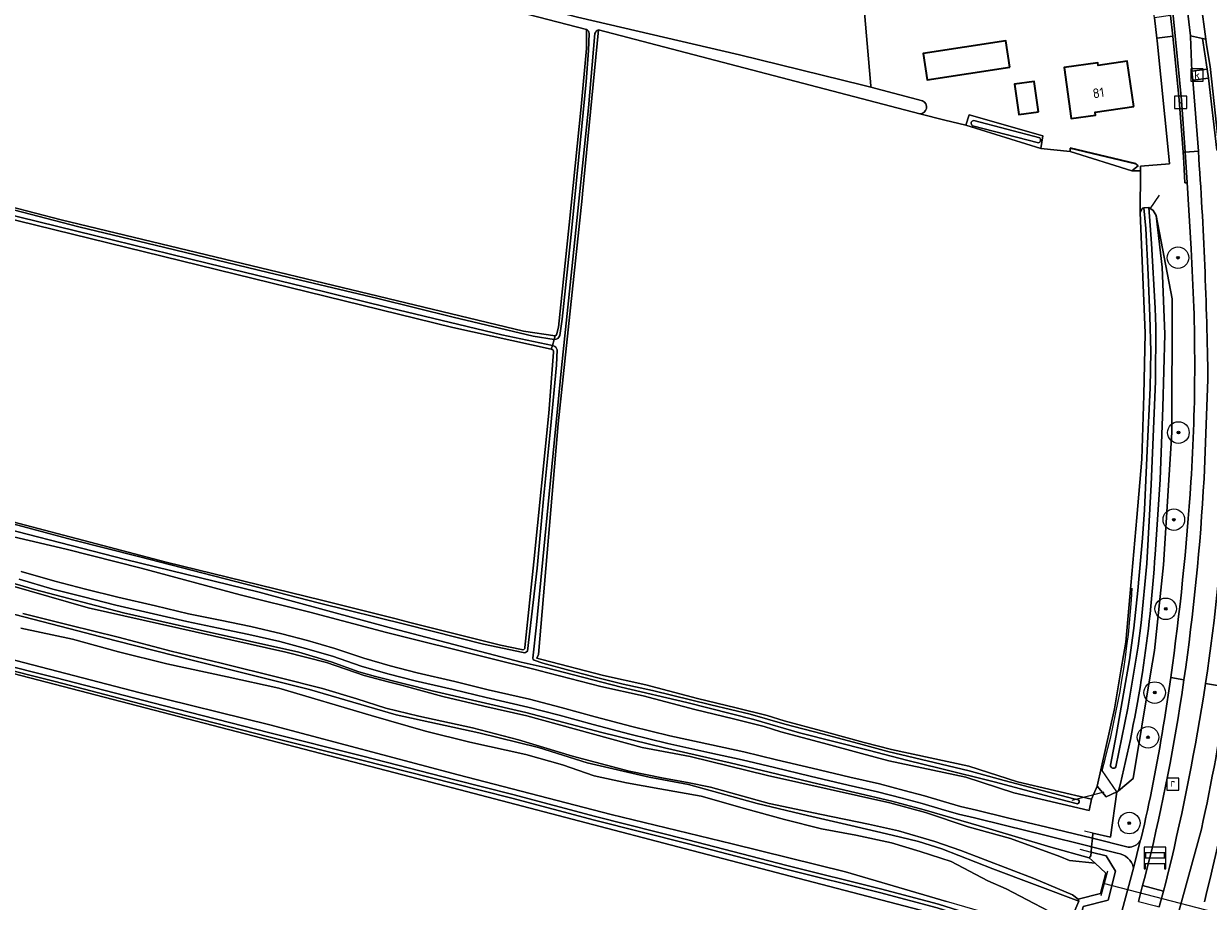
# Model space of a CAD drawing. Extents: x 199200 to 204075, y 460125 to 464703.
# Tile 65 of 174: x 200536 to 200755, y 463869 to 464032. Entities that reach past the tile are written whole.
import ezdxf
from ezdxf.enums import TextEntityAlignment as Align

# ---------------------------------------------------------------- set-up
doc = ezdxf.new("R2010")
doc.units = 0
doc.layers.get('0').update_dxf_attribs({"lineweight": 25})
for name, color, linetype, lineweight in [('B-WE-FV-GELEIDING_WILDRASTER-G', 80, 'Continuous', 18), ('B-WE-GK-BESCHOEIING-G', 130, 'GK-BESCHOEIING', 35), ('B-WE-GR-BOOM-S', 90, 'Continuous', 25), ('B-WE-GR-BOS_LOOF-GV', 40, 'Continuous', 13), ('B-WE-GR-GRAS-GV', 60, 'Continuous', 13), ('B-WE-IE-MEUBILAIR_WEGMEUBILAIR-G', 7, 'Continuous', 18), ('B-WE-IE-MEUBILAIR_WEGMEUBILAIR-S', 7, 'Continuous', 25), ('B-WE-KW-KUNSTWERK_DUIKER-G', 170, 'Continuous', 18), ('B-WE-OG-BEBOUWING-GV', 7, 'Continuous', 35), ('B-WE-OG-BEBOUWING-T18', 10, 'Continuous', 18), ('B-WE-OG-TERREIN_CULTUURSCHEIDING-GV', 7, 'Continuous', 18), ('B-WE-OG-TERREIN_ERF-GV', 7, 'Continuous', 18), ('B-WE-OG-WATER_GREPPEL-GV', 160, 'Continuous', 18), ('B-WE-OG-WATER_SLOOT-GV', 120, 'Continuous', 18), ('B-WE-OG-WEG-GV', 7, 'Continuous', 18), ('B-WE-RI-GWA_KOLK-S', 30, 'Continuous', 25), ('B-WE-RI-GWA_RIOOLPUT-S', 30, 'Continuous', 25), ('B-WE-VH-VERHARDING_ASFALT-GV', 252, 'Continuous', 18), ('B-WE-VH-VERHARDING_BETON-GV', 252, 'Continuous', 18), ('B-WE-VH-VERHARDING_BETONSTRAATSTEEN-GV', 252, 'Continuous', 18)]:
    doc.layers.add(name, color=color, linetype=linetype, lineweight=lineweight)
doc.styles.add('NLCS-ISO', font='NLCS-ISO.ttf')
doc.styles.add('NLCS-ISO-M1000-T18', font='NLCS-ISO.ttf', dxfattribs={"height": 1.8})
doc.linetypes.add('GK-BESCHOEIING', pattern='A,30,-5,[1,NLCS.SHX,S=1,R=0,X=0,Y=0],-5', length=40)

# ---------------------------------------------------------------- blocks, each defined once
blk = doc.blocks.new('SIE-WEG_SCHRIKHEK-SO')
at = {"color": 0, "linetype": 'ByBlock', "lineweight": 18}
for points in [[(1.75, -1), (1.75, -2), (2, -2), (2, 2), (-2, 2), (-2, -2), (-1.75, -2), (-1.75, -1)], [(-2, 1), (2, 1)], [(-2, 0), (2, 0)], [(-1.75, 1), (-1.75, 0)], [(1.75, 0), (1.75, 1)], [(-2, -1), (2, -1)]]:
    blk.add_lwpolyline(points, dxfattribs=at)
blk = doc.blocks.new('SRI-PUT_INSPECTIEPUT_RIOOLPUT-SO')
at = {"color": 0, "linetype": 'ByBlock', "lineweight": 18}
blk.add_lwpolyline([(-1.12, -1.12), (1.12, -1.12), (1.12, 1.12), (-1.12, 1.12)], close=True, dxfattribs=at)
at = {"color": 0, "linetype": 'ByBlock', "lineweight": 18, "style": 'NLCS-ISO'}
blk.add_text('r', height=1.5, dxfattribs=at).set_placement((0, 0.28), align=Align.MIDDLE_CENTER)
blk = doc.blocks.new('SRI-KOLK-SO')
at = {"color": 0, "linetype": 'ByBlock', "lineweight": 18}
blk.add_lwpolyline([(-1.125, -1.125), (1.125, -1.125), (1.125, 1.125), (-1.125, 1.125)], close=True, dxfattribs=at)
at = {"color": 0, "linetype": 'ByBlock', "lineweight": 18, "style": 'NLCS-ISO'}
blk.add_text('k', height=1.5, dxfattribs=at).set_placement((0, 0), align=Align.MIDDLE_CENTER)
blk = doc.blocks.new('SGR-BOOM_01-SO')
at = {"linetype": 'ByBlock', "lineweight": 18}
h = blk.add_hatch(color=0, dxfattribs=at)
h.dxf.hatch_style = 1
edge = h.paths.add_edge_path()
edge.add_arc((0, 0), 0.25, 0, 360)
at = {"color": 0, "linetype": 'ByBlock', "lineweight": 18}
for radius in [2, 0.25]:
    blk.add_circle((0, 0), radius, dxfattribs=at)

msp = doc.modelspace()

# ---------------------------------------------------------------- linework, layer by layer
at = {"layer": 'B-WE-FV-GELEIDING_WILDRASTER-G'}
msp.add_lwpolyline([(200735.765, 463893.137, 0.0521839), (200741.363, 463926.895)], format="xyb", dxfattribs=at)
at = {"layer": 'B-WE-FV-GELEIDING_WILDRASTER-G', "flags": 128}
for points in [[(200738.47, 463889.163), (200735.765, 463893.137)], [(200734.044, 463881.537), (200737.315, 463880.746), (200738.47, 463889.163)], [(200734.044, 463881.537), (200732.517, 463881.906)], [(200731.651, 463878.542), (200733.725, 463878.007)], [(200733.725, 463878.007), (200736.517, 463877.287), (200738.268, 463874.462), (200736.858, 463869.098), (200732.252, 463867.907)]]:
    msp.add_lwpolyline(points, dxfattribs=at)
at = {"layer": 'B-WE-GK-BESCHOEIING-G', "flags": 128}
msp.add_lwpolyline([(200742.038, 464005.573), (200729.867, 464008.476)], dxfattribs=at)
at = {"layer": 'B-WE-GR-BOS_LOOF-GV', "flags": 128}
msp.add_lwpolyline([(200535.344, 463930.013), (200541.562, 463928.202), (200547.274, 463926.74), (200553.244, 463925.24), (200560.221, 463923.614), (200566.357, 463922.184), (200572.214, 463920.985), (200577.882, 463919.786), (200583.65, 463918.48), (200588.435, 463917.189), (200593.476, 463915.744), (200598.847, 463913.924), (200603.729, 463912.505), (200608.755, 463911.233), (200615.759, 463909.616), (200621.888, 463908.091), (200629.611, 463906.334), (200635.485, 463904.833), (200641.763, 463903.075), (200648.529, 463901.291), (200655.593, 463899.568), (200663.33, 463897.872), (200669.353, 463896.599), (200675.388, 463895.131), (200681.971, 463893.566), (200688.996, 463891.88), (200694.461, 463890.63), (200699.039, 463889.439), (200702.821, 463888.445), (200706.345, 463887.404), (200709.529, 463886.484), (200712.463, 463885.789), (200718.207, 463884.377), (200725.518, 463882.599), (200733.958, 463880.588), (200734.044, 463881.537), (200737.315, 463880.746), (200738.47, 463889.163), (200736.526, 463888.268), (200734.83, 463890.24), (200733.808, 463887.792), (200733.33, 463885.741), (200719.402, 463888.99), (200710.479, 463891.898), (200696.205, 463894.943), (200691.119, 463896.27), (200684.118, 463898.207), (200676.217, 463900.277), (200673.068, 463901.275), (200667.381, 463902.7), (200660.234, 463904.452), (200650.674, 463906.947), (200642.798, 463908.666), (200631.343, 463911.675), (200630.872, 463911.8), (200622.18, 463913.962), (200603.095, 463918.702), (200588.822, 463922.485), (200575.946, 463925.677), (200557.574, 463930.643), (200543.699, 463934.126), (200521.199, 463939.406)], dxfattribs=at)
at = {"layer": 'B-WE-GR-GRAS-GV', "flags": 128}
for points in [[(200536.187, 464059.808), (200544.383, 464057.254), (200638.471, 464032.754), (200668.515, 464025.727), (200691.364, 464020.103), (200692.877, 464019.731), (200692.852, 464020.021), (200691.095, 464040.762), (200705.267, 464042.442), (200696.825, 464094.254), (200647.348, 464142.276), (200593.108, 464105.234), (200557.742, 464081.286), (200536.758, 464065.748), (200536.335, 464065.487), (200532.813, 464062.706), (200532.931, 464062.123), (200533.619, 464060.608)], [(200630.963, 463913.963), (200631.884, 463913.717), (200643.292, 463910.721), (200651.166, 463909.002), (200660.752, 463906.5), (200667.889, 463904.751), (200673.645, 463903.309), (200676.804, 463902.308), (200684.668, 463900.248), (200691.667, 463898.311), (200696.692, 463896.999), (200711.029, 463893.941), (200720.057, 463890.999), (200733.808, 463887.792), (200734.83, 463890.24), (200738.049, 463904.582), (200739.302, 463911.947), (200740.142, 463916.883), (200742.226, 463940), (200743.119, 463950.802), (200743.488, 463962.665), (200743.718, 463974.169), (200742.831, 463996.553), (200742.901, 464004.264), (200741.289, 464004.279), (200729.838, 464007.807), (200724.401, 464008.411), (200710.499, 464012.718), (200706.585, 464013.608), (200701.958, 464014.816), (200642.38, 464030.363), (200639.426, 464000), (200639.347, 463999.185), (200634.891, 463957.394), (200631.231, 463914.642)]]:
    msp.add_lwpolyline(points, close=True, dxfattribs=at)
for points in [[(200634.343, 463973.686), (200634.597, 463973.888), (200634.943, 463975.288), (200636.945, 463994.228), (200639.138, 464016.085), (200640.123, 464026.915), (200640.144, 464030.417), (200543.832, 464055.378)], [(200496.933, 464006.647), (200505.958, 464004.505), (200528.374, 463998.888), (200542.724, 463995.183), (200628.488, 463974.508), (200634.343, 463973.686)], [(200633.626, 463971.207), (200615.359, 463975.215), (200497.682, 464004.094), (200496.086, 464004.721)], [(200628.726, 463915.946), (200630.403, 463931.794), (200633.14, 463959.374), (200634.064, 463970.652)], [(200415.618, 463968.04), (200421.051, 463967.395), (200435.005, 463964.926), (200446.45, 463962.407), (200463.103, 463958.418), (200495.863, 463949.17), (200562.194, 463931.718), (200591.034, 463924.662), (200604.86, 463921.21), (200607.398, 463920.533), (200624.236, 463916.324), (200628.13, 463915.527)], [(200488.857, 463925.243), (200497.395, 463923.109), (200523.576, 463916.317), (200557.366, 463907.529), (200581.434, 463901.621), (200616.356, 463892.34), (200644.697, 463884.981), (200667.154, 463879.55), (200688.171, 463874.342), (200706.897, 463868.848)], [(200711.765, 463864.705), (200657.068, 463878.995), (200606.067, 463892.308), (200490.751, 463922.279), (200482.787, 463898.186), (200478.665, 463886.681), (200477.861, 463885.485), (200477.43, 463885.763), (200475.531, 463882.939), (200473.783, 463879.68), (200471.631, 463876.635), (200463.601, 463866.72)], [(200535.246, 463919.53), (200544.822, 463917.442), (200553.377, 463915.132), (200562.335, 463912.917), (200573.523, 463910.497), (200583.13, 463908.409), (200600.244, 463903.293), (200610.288, 463900.434), (200618.502, 463898.369), (200628.885, 463896.069), (200635.705, 463894.152), (200641.566, 463892.139), (200647.578, 463890.837), (200653.775, 463889.723), (200661.397, 463888.399), (200669.458, 463886.087), (200676.867, 463884.049), (200683.717, 463882.35), (200690.069, 463881.175), (200696.732, 463879.753), (200702.033, 463878.139), (200707.77, 463876.248), (200714.545, 463872.685), (200717.989, 463871.2), (200729.789, 463865.036), (200731.416, 463868.905), (200715.507, 463874.913), (200706.056, 463878.592), (200701.715, 463879.994), (200696.849, 463881.116), (200689.162, 463882.965), (200681.135, 463884.814), (200671.775, 463886.996), (200659.096, 463890.524), (200651.783, 463891.88), (200640.284, 463894.578), (200631.262, 463897.381), (200620.196, 463900.112), (200604.856, 463903.471), (200588.766, 463908.158), (200567.502, 463913.438), (200552.934, 463917.142), (200544.193, 463919.451), (200532.476, 463922.458)], [(200729.789, 463865.036), (200717.989, 463871.2), (200714.545, 463872.685), (200707.77, 463876.248), (200702.033, 463878.139), (200696.732, 463879.753), (200690.069, 463881.175), (200683.717, 463882.35), (200676.867, 463884.049), (200669.458, 463886.087), (200661.397, 463888.399), (200653.775, 463889.723), (200647.578, 463890.837), (200641.566, 463892.139), (200635.705, 463894.152), (200628.885, 463896.069), (200618.502, 463898.369), (200610.288, 463900.434), (200600.244, 463903.293), (200583.13, 463908.409), (200573.523, 463910.497), (200562.335, 463912.917), (200553.377, 463915.132), (200544.822, 463917.442), (200535.246, 463919.53)]]:
    msp.add_lwpolyline(points, dxfattribs=at)
at = {"layer": 'B-WE-GR-GRAS-GV'}
for points in [[(200634.064, 463970.652, 0.416187), (200633.626, 463971.207)], [(200628.13, 463915.527, 0.6087948), (200628.726, 463915.946)]]:
    msp.add_lwpolyline(points, format="xyb", dxfattribs=at)
at = {"layer": 'B-WE-IE-MEUBILAIR_WEGMEUBILAIR-G', "flags": 128}
msp.add_lwpolyline([(200736.782, 463874.449), (200735.554, 463869.89)], dxfattribs=at)
at = {"layer": 'B-WE-KW-KUNSTWERK_DUIKER-G', "flags": 128}
for points in [[(200744.697, 463997.203), (200746.371, 463999.742)], [(200730.182, 463887.645), (200736.148, 463889.157)], [(200735.977, 463872.227), (200765.959, 463864.477)]]:
    msp.add_lwpolyline(points, dxfattribs=at)
at = {"layer": 'B-WE-OG-BEBOUWING-GV', "flags": 128}
for points in [[(200718.649, 464023.439), (200717.91, 464028.321), (200702.593, 464026.002), (200703.332, 464021.12)], [(200741.615, 464016.142), (200740.424, 464024.548), (200735.011, 464023.782), (200734.944, 464024.254), (200728.697, 464023.369), (200730.033, 464013.936), (200734.535, 464014.573), (200734.457, 464015.128)], [(200723.978, 464015.187), (200723.165, 464020.807), (200719.535, 464020.281), (200720.348, 464014.661)]]:
    msp.add_lwpolyline(points, close=True, dxfattribs=at)
at = {"layer": 'B-WE-OG-TERREIN_CULTUURSCHEIDING-GV', "flags": 128}
msp.add_lwpolyline([(200733.661, 463877.307), (200733.375, 463876.97), (200734.465, 463875.962), (200736.473, 463874.107), (200735.469, 463870.321), (200731.314, 463869.301), (200731.416, 463868.905), (200729.789, 463865.036), (200728.374, 463861.67), (200729.664, 463861.142), (200731.093, 463863.347), (200731.291, 463864.009), (200731.434, 463864.488), (200732.252, 463867.907), (200736.858, 463869.098), (200738.268, 463874.462), (200736.517, 463877.287), (200733.725, 463878.007)], close=True, dxfattribs=at)
at = {"layer": 'B-WE-OG-TERREIN_ERF-GV', "flags": 128}
for points in [[(200729.867, 464008.476), (200742.038, 464005.573), (200742.448, 464005.156), (200741.289, 464004.279), (200742.901, 464004.264), (200742.909, 464005.131), (200748.261, 464005.543), (200748.194, 464006.21), (200748.063, 464007.515), (200745.975, 464028.313), (200745.9, 464028.81), (200745.476, 464032.606), (200743.479, 464046.484), (200741.581, 464046.217), (200741.472, 464046.845), (200737.498, 464046.264), (200705.267, 464042.442), (200691.095, 464040.762), (200692.852, 464020.021), (200692.877, 464019.731), (200702.454, 464017.216)], [(200701.958, 464014.816), (200706.585, 464013.608), (200710.499, 464012.718), (200711.099, 464014.634), (200724.742, 464010.718), (200724.401, 464008.411), (200729.838, 464007.807), (200729.867, 464008.476)]]:
    msp.add_lwpolyline(points, dxfattribs=at)
for points in [[(200703.332, 464021.12), (200702.593, 464026.002), (200717.91, 464028.321), (200718.649, 464023.439)], [(200730.033, 464013.936), (200728.697, 464023.369), (200734.944, 464024.254), (200735.011, 464023.782), (200740.424, 464024.548), (200741.615, 464016.142), (200734.457, 464015.128), (200734.535, 464014.573)], [(200723.978, 464015.187), (200720.348, 464014.661), (200719.535, 464020.281), (200723.165, 464020.807)]]:
    msp.add_lwpolyline(points, close=True, dxfattribs=at)
at = {"layer": 'B-WE-OG-TERREIN_ERF-GV'}
msp.add_lwpolyline([(200702.454, 464017.216, -0.827299), (200701.958, 464014.816)], format="xyb", dxfattribs=at)
at = {"layer": 'B-WE-OG-WATER_GREPPEL-GV', "flags": 128}
for points in [[(200692.877, 464019.731), (200691.364, 464020.103), (200668.515, 464025.727), (200638.471, 464032.754), (200544.383, 464057.254)], [(200543.832, 464055.378), (200640.144, 464030.417)], [(200642.38, 464030.363), (200701.958, 464014.816)], [(200630.205, 463913.945), (200630.889, 463920.109), (200633.225, 463944.336), (200635.497, 463967.721), (200637.438, 463986.06), (200640.511, 464015.951), (200641.712, 464029.672)], [(200640.623, 464029.689), (200640.496, 464026.569), (200640.084, 464020.714), (200638.728, 464006.814), (200637.297, 463992.441), (200635.628, 463976.765), (200635.186, 463973.729)], [(200702.454, 464017.216), (200692.877, 464019.731)], [(200711.707, 464012.615), (200723.959, 464009.422)], [(200724.21, 464010.387), (200711.958, 464013.579)], [(200496.662, 464005.268), (200502.215, 464003.805), (200524.473, 463998.257), (200548.931, 463992.256), (200570.074, 463987.071), (200587.85, 463982.754), (200603.65, 463978.88), (200624.476, 463973.874), (200633.817, 463971.867), (200634.148, 463973.013), (200630.239, 463973.611), (200615.432, 463977.109), (200601.433, 463980.583), (200581.141, 463985.433), (200561.944, 463990.051), (200546.007, 463993.851), (200530.985, 463997.743), (200516.269, 464001.42), (200513.549, 464002.216), (200497.004, 464006.204)], [(200634.219, 463973.002), (200634.148, 463973.013), (200633.817, 463971.867), (200634.008, 463971.826)], [(200634.685, 463971.054), (200634.602, 463968.266), (200633.488, 463956.431), (200632.187, 463943.49), (200631.012, 463930.621), (200629.195, 463915.264)], [(200628.394, 463914.973), (200621.084, 463916.534), (200606.676, 463920.182), (200590.635, 463924.166), (200577.014, 463927.68), (200557.085, 463932.761), (200544.847, 463935.874), (200526.093, 463940.878), (200512.111, 463944.365), (200497.287, 463948.13), (200484.664, 463951.642), (200449.823, 463961.283), (200428.376, 463965.839), (200420.887, 463967.02), (200415.092, 463967.756)], [(200524.401, 463940.001), (200554.685, 463932.227), (200579.45, 463926.16), (200604.25, 463919.473), (200628.065, 463913.186), (200632.487, 463912.187), (200646.608, 463908.545), (200658.768, 463905.76), (200671.153, 463902.557), (200679.677, 463900.137), (200692.637, 463896.832), (200699.481, 463895.075), (200705.771, 463893.498), (200715.728, 463891.03), (200726.185, 463888.277), (200731.189, 463886.949)], [(200731.363, 463887.666), (200730.512, 463887.893), (200717.625, 463891.252), (200711.128, 463893.053), (200705.918, 463894.288), (200696.026, 463896.661), (200690.558, 463898.143), (200683.868, 463899.914), (200676.949, 463901.721), (200670.519, 463903.543), (200663.212, 463905.27), (200652.408, 463907.971), (200646.969, 463909.153), (200642.008, 463910.338), (200637.084, 463911.68), (200632.048, 463913.014), (200630.478, 463913.553)]]:
    msp.add_lwpolyline(points, dxfattribs=at)
at = {"layer": 'B-WE-OG-WATER_GREPPEL-GV'}
for points in [[(200640.144, 464030.417, -0.3084408), (200640.623, 464029.689)], [(200641.712, 464029.672, -0.249392), (200642.38, 464030.363)], [(200701.958, 464014.816, 0.827299), (200702.454, 464017.216)], [(200711.958, 464013.579, 0.6939354), (200711.707, 464012.615)], [(200723.959, 464009.422, 0.5368218), (200724.21, 464010.387)], [(200635.186, 463973.729, -0.3374141), (200634.219, 463973.002)], [(200634.008, 463971.826, -0.3096716), (200634.685, 463971.054)], [(200629.195, 463915.264, -0.2894291), (200628.394, 463914.973)], [(200630.478, 463913.553, -0.2826637), (200630.205, 463913.945)], [(200731.189, 463886.949, 0.6663478), (200731.363, 463887.666)]]:
    msp.add_lwpolyline(points, format="xyb", dxfattribs=at)
at = {"layer": 'B-WE-OG-WATER_GREPPEL-GV', "flags": 128}
msp.add_lwpolyline([(200741.289, 464004.279), (200742.448, 464005.156), (200742.038, 464005.573), (200729.867, 464008.476), (200729.838, 464007.807)], close=True, dxfattribs=at)
at = {"layer": 'B-WE-OG-WATER_SLOOT-GV', "flags": 128}
for points in [[(200521.199, 463939.406), (200543.699, 463934.126), (200557.574, 463930.643), (200575.946, 463925.677), (200588.822, 463922.485), (200603.095, 463918.702), (200622.18, 463913.962), (200630.872, 463911.8), (200631.343, 463911.675), (200642.798, 463908.666), (200650.674, 463906.947), (200660.234, 463904.452), (200667.381, 463902.7), (200673.068, 463901.275), (200676.217, 463900.277), (200684.118, 463898.207), (200691.119, 463896.27), (200696.205, 463894.943), (200710.479, 463891.898), (200719.402, 463888.99), (200733.33, 463885.741), (200733.808, 463887.792), (200720.057, 463890.999), (200711.029, 463893.941), (200696.692, 463896.999), (200691.667, 463898.311), (200684.668, 463900.248), (200676.804, 463902.308), (200673.645, 463903.309), (200667.889, 463904.751), (200660.752, 463906.5), (200651.166, 463909.002), (200643.292, 463910.721), (200631.884, 463913.717), (200630.963, 463913.963), (200631.231, 463914.642), (200634.891, 463957.394), (200639.347, 463999.185), (200639.426, 464000), (200642.38, 464030.363)], [(200640.144, 464030.417), (200640.123, 464026.915), (200639.138, 464016.085), (200636.945, 463994.228), (200634.943, 463975.288), (200634.597, 463973.888), (200634.343, 463973.686)], [(200641.712, 464029.672), (200640.511, 464015.951), (200637.438, 463986.06), (200635.497, 463967.721), (200633.225, 463944.336), (200630.889, 463920.109), (200630.205, 463913.945)], [(200635.186, 463973.729), (200635.628, 463976.765), (200637.297, 463992.441), (200638.728, 464006.814), (200640.084, 464020.714), (200640.496, 464026.569), (200640.623, 464029.689)], [(200723.959, 464009.422), (200711.707, 464012.615)], [(200711.958, 464013.579), (200724.21, 464010.387)], [(200542.724, 463995.183), (200528.374, 463998.888), (200505.958, 464004.505), (200496.933, 464006.647)], [(200497.004, 464006.204), (200513.549, 464002.216), (200516.269, 464001.42), (200530.985, 463997.743), (200546.007, 463993.851), (200561.944, 463990.051), (200581.141, 463985.433), (200601.433, 463980.583), (200615.432, 463977.109), (200630.239, 463973.611), (200634.148, 463973.013), (200634.343, 463973.686), (200628.488, 463974.508), (200542.724, 463995.183)], [(200496.086, 464004.721), (200497.682, 464004.094), (200615.359, 463975.215), (200633.626, 463971.207), (200633.817, 463971.867), (200624.476, 463973.874), (200603.65, 463978.88), (200587.85, 463982.754), (200570.074, 463987.071), (200548.931, 463992.256), (200524.473, 463998.257), (200502.215, 464003.805), (200496.662, 464005.268)], [(200737.317, 463894.091), (200738.379, 463899.631), (200740.868, 463913.656), (200741.638, 463919.531), (200742.367, 463926.514), (200743.243, 463936.199), (200743.635, 463941.428), (200744.107, 463952.404), (200744.645, 463964.059), (200744.767, 463970.77), (200744.591, 463977.331), (200744.284, 463985.015), (200743.854, 463993.554), (200743.517, 463997.37), (200743.255, 463997.352), (200742.831, 463996.553), (200743.718, 463974.169), (200743.488, 463962.665), (200743.119, 463950.802), (200742.226, 463940), (200740.142, 463916.883), (200739.302, 463911.947), (200738.049, 463904.582), (200734.83, 463890.24), (200736.526, 463888.268), (200738.47, 463889.163), (200738.828, 463889.351)], [(200745.585, 463933.155), (200746.525, 463947.03), (200747.011, 463960.379), (200747.4, 463973.965), (200746.871, 463986.378), (200745.804, 463995.981), (200745.209, 463996.872), (200744.393, 463997.431), (200744.936, 463990.775), (200745.599, 463978.831), (200745.732, 463975.315), (200745.679, 463965.2), (200744.833, 463946.134), (200744.029, 463931.476), (200743.016, 463920.506), (200742.459, 463916.143), (200740.542, 463904.688), (200738.313, 463893.779)], [(200738.313, 463893.779), (200740.542, 463904.688), (200742.459, 463916.143), (200743.016, 463920.506), (200744.029, 463931.476), (200744.833, 463946.134), (200745.679, 463965.2), (200745.732, 463975.315), (200745.599, 463978.831), (200744.936, 463990.775), (200744.393, 463997.431), (200743.517, 463997.37), (200743.854, 463993.554), (200744.284, 463985.015)], [(200744.284, 463985.015), (200744.591, 463977.331), (200744.767, 463970.77), (200744.645, 463964.059), (200744.107, 463952.404), (200743.635, 463941.428), (200743.243, 463936.199), (200742.367, 463926.514), (200741.638, 463919.531), (200740.868, 463913.656), (200738.379, 463899.631), (200737.317, 463894.091)], [(200634.343, 463973.686), (200634.148, 463973.013), (200634.219, 463973.002)], [(200634.064, 463970.652), (200633.14, 463959.374), (200630.403, 463931.794), (200628.726, 463915.946)], [(200629.195, 463915.264), (200631.012, 463930.621), (200632.187, 463943.49), (200633.488, 463956.431), (200634.602, 463968.266), (200634.685, 463971.054)], [(200634.008, 463971.826), (200633.817, 463971.867), (200633.626, 463971.207)], [(200415.092, 463967.756), (200420.887, 463967.02), (200428.376, 463965.839), (200449.823, 463961.283), (200484.664, 463951.642), (200497.287, 463948.13), (200512.111, 463944.365), (200526.093, 463940.878), (200544.847, 463935.874), (200557.085, 463932.761), (200577.014, 463927.68), (200590.635, 463924.166), (200606.676, 463920.182), (200621.084, 463916.534), (200628.394, 463914.973)], [(200628.13, 463915.527), (200624.236, 463916.324), (200607.398, 463920.533), (200604.86, 463921.21), (200591.034, 463924.662), (200562.194, 463931.718), (200495.863, 463949.17), (200463.103, 463958.418), (200446.45, 463962.407), (200435.005, 463964.926), (200421.051, 463967.395), (200415.618, 463968.04)], [(200731.189, 463886.949), (200726.185, 463888.277), (200715.728, 463891.03), (200705.771, 463893.498), (200699.481, 463895.075), (200692.637, 463896.832), (200679.677, 463900.137), (200671.153, 463902.557), (200658.768, 463905.76), (200646.608, 463908.545), (200632.487, 463912.187), (200628.065, 463913.186), (200604.25, 463919.473), (200579.45, 463926.16), (200554.685, 463932.227), (200524.401, 463940.001)], [(200518.505, 463931.665), (200547.752, 463923.299), (200584.393, 463915.06), (200591.948, 463913.17), (200598.911, 463910.724), (200603.356, 463909.538), (200605.874, 463908.945), (200613.541, 463906.832), (200621.133, 463905.053), (200629.059, 463903.237), (200650.466, 463897.418), (200659.392, 463895.713), (200673.688, 463892.192), (200696.391, 463887.114), (200703.021, 463885.335), (200710.947, 463882.667), (200718.762, 463880.554), (200727.91, 463877.218), (200729.687, 463876.477), (200734.465, 463875.962), (200733.375, 463876.97), (200726.254, 463878.927), (200714.883, 463882.32), (200702.74, 463885.844), (200696.776, 463887.449), (200683.055, 463890.676), (200666.811, 463894.556), (200654.644, 463897.339), (200642.976, 463900.173), (200628.877, 463903.868), (200611.524, 463907.916), (200601.056, 463910.565), (200597.936, 463911.425), (200592.823, 463913.257), (200586.838, 463915.07), (200568.521, 463919.145), (200554.314, 463922.357), (200537.822, 463926.675), (200522.804, 463931.026)], [(200535.639, 463922.251), (200544.314, 463920.032), (200553.312, 463917.82), (200563.144, 463915.255), (200572.394, 463913.046), (200583.328, 463910.319), (200591.211, 463908.331), (200597.564, 463906.392), (200602.969, 463904.679), (200609.09, 463903.225), (200619.023, 463901.05), (200627.57, 463898.792), (200637.558, 463895.812), (200648.037, 463893.02), (200654.43, 463891.715), (200658.899, 463890.898), (200663.173, 463890.051), (200674.02, 463887.03), (200683.735, 463884.988), (200692.467, 463883.198), (200698.004, 463881.951), (200704.724, 463879.995), (200709.584, 463878.296), (200723.07, 463873.139), (200730.244, 463870.082), (200731.314, 463869.301), (200735.469, 463870.321), (200736.473, 463874.107), (200734.465, 463875.962), (200729.687, 463876.477), (200727.91, 463877.218), (200718.762, 463880.554), (200710.947, 463882.667), (200703.021, 463885.335), (200696.391, 463887.114), (200673.688, 463892.192), (200659.392, 463895.713), (200650.466, 463897.418), (200629.059, 463903.237), (200621.133, 463905.053), (200613.541, 463906.832), (200605.874, 463908.945), (200603.356, 463909.538), (200598.911, 463910.724), (200591.948, 463913.17), (200584.393, 463915.06), (200547.752, 463923.299), (200518.505, 463931.665)], [(200726.016, 463861.471), (200728.004, 463860.791), (200728.374, 463861.67), (200720.492, 463864.894), (200706.897, 463868.848), (200688.171, 463874.342), (200667.154, 463879.55), (200644.697, 463884.981), (200616.356, 463892.34), (200581.434, 463901.621), (200557.366, 463907.529), (200523.576, 463916.317), (200497.395, 463923.109), (200488.857, 463925.243)], [(200490.751, 463922.279), (200606.067, 463892.308), (200657.068, 463878.995), (200711.765, 463864.705), (200724.095, 463860.579), (200727.339, 463859.21), (200727.685, 463860.033), (200721.379, 463862.553), (200705.203, 463867.679), (200694.511, 463870.53), (200677.128, 463874.831), (200658.791, 463879.588), (200641.651, 463883.913), (200626.308, 463888.017), (200615.574, 463890.715), (200598.508, 463895.072), (200581.256, 463899.396), (200561.475, 463904.454), (200541.639, 463909.62), (200518.226, 463915.479), (200498.46, 463920.583), (200490.912, 463922.482)], [(200490.912, 463922.482), (200498.46, 463920.583), (200518.226, 463915.479), (200541.639, 463909.62), (200561.475, 463904.454), (200581.256, 463899.396), (200598.508, 463895.072), (200615.574, 463890.715), (200626.308, 463888.017), (200641.651, 463883.913), (200658.791, 463879.588), (200677.128, 463874.831), (200694.511, 463870.53), (200705.203, 463867.679), (200721.379, 463862.553), (200727.685, 463860.033)], [(200491.139, 463923.163), (200498.637, 463921.277), (200518.402, 463916.173), (200541.817, 463910.314), (200561.654, 463905.148), (200581.432, 463900.091), (200598.683, 463895.766), (200615.75, 463891.409), (200626.488, 463888.711), (200641.831, 463884.606), (200658.968, 463880.282), (200677.304, 463875.526), (200694.69, 463871.224), (200705.403, 463868.367), (200721.621, 463863.228), (200726.016, 463861.471)], [(200727.685, 463860.033), (200728.004, 463860.791), (200726.016, 463861.471), (200721.621, 463863.228), (200705.403, 463868.367), (200694.69, 463871.224), (200677.304, 463875.526), (200658.968, 463880.282), (200641.831, 463884.606), (200626.488, 463888.711), (200615.75, 463891.409), (200598.683, 463895.766), (200581.432, 463900.091), (200561.654, 463905.148), (200541.817, 463910.314), (200518.402, 463916.173), (200498.637, 463921.277), (200491.139, 463923.163)], [(200532.476, 463922.458), (200544.193, 463919.451), (200552.934, 463917.142), (200567.502, 463913.438), (200588.766, 463908.158), (200604.856, 463903.471), (200620.196, 463900.112), (200631.262, 463897.381), (200640.284, 463894.578), (200651.783, 463891.88), (200659.096, 463890.524), (200671.775, 463886.996), (200681.135, 463884.814), (200689.162, 463882.965), (200696.849, 463881.116), (200701.715, 463879.994), (200706.056, 463878.592), (200715.507, 463874.913), (200731.416, 463868.905), (200731.314, 463869.301)], [(200731.314, 463869.301), (200730.244, 463870.082), (200723.07, 463873.139), (200709.584, 463878.296), (200704.724, 463879.995), (200698.004, 463881.951), (200692.467, 463883.198), (200683.735, 463884.988), (200674.02, 463887.03), (200663.173, 463890.051), (200658.899, 463890.898), (200654.43, 463891.715), (200648.037, 463893.02), (200637.558, 463895.812), (200627.57, 463898.792), (200619.023, 463901.05), (200609.09, 463903.225), (200602.969, 463904.679), (200597.564, 463906.392), (200591.211, 463908.331), (200583.328, 463910.319), (200572.394, 463913.046), (200563.144, 463915.255), (200553.312, 463917.82), (200544.314, 463920.032), (200535.639, 463922.251)], [(200630.478, 463913.553), (200632.048, 463913.014), (200637.084, 463911.68), (200642.008, 463910.338), (200646.969, 463909.153), (200652.408, 463907.971), (200663.212, 463905.27), (200670.519, 463903.543), (200676.949, 463901.721), (200683.868, 463899.914), (200690.558, 463898.143), (200696.026, 463896.661), (200705.918, 463894.288), (200711.128, 463893.053), (200717.625, 463891.252), (200730.512, 463887.893), (200731.363, 463887.666)]]:
    msp.add_lwpolyline(points, dxfattribs=at)
at = {"layer": 'B-WE-OG-WATER_SLOOT-GV'}
for points in [[(200640.623, 464029.689, 0.3084408), (200640.144, 464030.417)], [(200642.38, 464030.363, 0.249392), (200641.712, 464029.672)], [(200711.707, 464012.615, -0.6939354), (200711.958, 464013.579)], [(200724.21, 464010.387, -0.5368218), (200723.959, 464009.422)], [(200634.219, 463973.002, 0.3374141), (200635.186, 463973.729)], [(200633.626, 463971.207, -0.416187), (200634.064, 463970.652)], [(200634.685, 463971.054, 0.3096716), (200634.008, 463971.826)], [(200743.227, 463911.273, 0.022489), (200745.585, 463933.155)], [(200628.726, 463915.946, -0.6087948), (200628.13, 463915.527)], [(200628.394, 463914.973, 0.2894291), (200629.195, 463915.264)], [(200630.205, 463913.945, 0.2826637), (200630.478, 463913.553)], [(200738.828, 463889.351, 0.0228526), (200743.227, 463911.273)], [(200738.313, 463893.779, -0.7466847), (200737.317, 463894.091)], [(200737.317, 463894.091, 0.7466847), (200738.313, 463893.779)], [(200731.363, 463887.666, -0.6663478), (200731.189, 463886.949)]]:
    msp.add_lwpolyline(points, format="xyb", dxfattribs=at)
at = {"layer": 'B-WE-OG-WATER_SLOOT-GV', "flags": 128}
msp.add_lwpolyline([(200724.401, 464008.411), (200724.742, 464010.718), (200711.099, 464014.634), (200710.499, 464012.718)], close=True, dxfattribs=at)
at = {"layer": 'B-WE-OG-WEG-GV', "flags": 128}
for points in [[(200752.252, 463989.801), (200751.554, 464002.078), (200751.326, 464002.044), (200751.099, 464002.011), (200750.907, 464005.747), (200750.763, 464007.686), (200750.045, 464017.346), (200748.885, 464029.216), (200745.9, 464028.81), (200745.975, 464028.313), (200748.063, 464007.515), (200748.194, 464006.21), (200748.261, 464005.543), (200742.909, 464005.131), (200742.901, 464004.264), (200742.831, 463996.553), (200743.255, 463997.352), (200743.517, 463997.37)], [(200757.009, 464008.08), (200755.497, 464021.418), (200752.563, 464021.025), (200753.606, 464007.865)], [(200743.517, 463997.37), (200744.393, 463997.431), (200745.209, 463996.872), (200745.804, 463995.981), (200748.743, 463980.522), (200748.709, 463955.756), (200747.168, 463931.232), (200745.466, 463915.371), (200744.741, 463911.013), (200741.521, 463891.666), (200738.828, 463889.351), (200738.47, 463889.163), (200737.315, 463880.746), (200734.044, 463881.537), (200733.958, 463880.588), (200740.618, 463878.949)], [(200748.709, 463955.756), (200748.743, 463980.522), (200745.804, 463995.981), (200746.871, 463986.378), (200747.4, 463973.965), (200747.011, 463960.379), (200746.525, 463947.03), (200745.585, 463933.155)], [(200755.373, 463965.57), (200754.663, 463947.245)], [(200738.828, 463889.351), (200741.521, 463891.666), (200744.741, 463911.013), (200745.466, 463915.371), (200747.168, 463931.232), (200748.709, 463955.756)], [(200522.804, 463931.026), (200537.822, 463926.675), (200554.314, 463922.357), (200568.521, 463919.145), (200586.838, 463915.07), (200592.823, 463913.257), (200597.936, 463911.425), (200601.056, 463910.565), (200611.524, 463907.916), (200628.877, 463903.868), (200642.976, 463900.173), (200654.644, 463897.339), (200666.811, 463894.556), (200683.055, 463890.676), (200696.776, 463887.449), (200702.74, 463885.844), (200714.883, 463882.32), (200726.254, 463878.927), (200733.375, 463876.97)], [(200733.375, 463876.97), (200733.661, 463877.307), (200733.725, 463878.007), (200733.814, 463878.998), (200733.136, 463879.166), (200725.16, 463881.142), (200717.851, 463882.92), (200712.111, 463884.331), (200709.148, 463885.033), (200705.924, 463885.964), (200702.418, 463887), (200698.659, 463887.988), (200694.105, 463889.173), (200688.654, 463890.42), (200681.623, 463892.107), (200675.037, 463893.673), (200669.021, 463895.136), (200663.014, 463896.406), (200655.255, 463898.107), (200648.16, 463899.837), (200641.37, 463901.627), (200635.097, 463903.384), (200629.259, 463904.876), (200621.541, 463906.632), (200615.409, 463908.157), (200608.402, 463909.775), (200603.335, 463911.057), (200598.397, 463912.493), (200593.028, 463914.312), (200588.033, 463915.744), (200583.289, 463917.024), (200577.561, 463918.321), (200571.908, 463919.516), (200566.036, 463920.719), (200559.881, 463922.153), (200552.891, 463923.782), (200546.905, 463925.286), (200541.166, 463926.755), (200534.923, 463928.573)], [(200747.301, 463902.565), (200748.473, 463910.372)], [(200750.931, 463909.95), (200750.513, 463907.136)], [(200754.549, 463906.747), (200754.939, 463909.262)], [(200742.825, 463880.106), (200742.94, 463880.324), (200743.299, 463881.888)], [(200738.572, 463877.788), (200733.814, 463878.998), (200733.725, 463878.007), (200736.517, 463877.287), (200738.268, 463874.462), (200736.858, 463869.098), (200732.252, 463867.907), (200731.434, 463864.488), (200731.291, 463864.009)], [(200729.544, 463833.327), (200732.204, 463841.658), (200735.878, 463853.963), (200741.591, 463875.059)], [(200743.741, 463873.533), (200743.269, 463871.81), (200747.165, 463870.749), (200747.571, 463872.352)]]:
    msp.add_lwpolyline(points, dxfattribs=at)
msp.add_lwpolyline([(200754.391, 464028.776), (200752.134, 464029.243), (200752.144, 464029.155), (200752.411, 464022.725), (200755.248, 464023.096)], close=True, dxfattribs=at)
at = {"layer": 'B-WE-OG-WEG-GV'}
for points in [[(200753.606, 464007.865, -0.0142498), (200755.373, 463965.57)], [(200752.241, 463946.626, 0.0317077), (200752.252, 463989.801)], [(200748.473, 463910.372, 0.0187094), (200752.241, 463946.626)], [(200754.663, 463947.245, -0.0222338), (200750.931, 463909.95)], [(200754.939, 463909.262, 0.0256093), (200758.67, 463946.712)], [(200745.585, 463933.155, -0.022489), (200743.227, 463911.273)], [(200743.227, 463911.273, -0.0228526), (200738.828, 463889.351)], [(200750.513, 463907.136, -0.0245707), (200743.741, 463873.533)], [(200747.571, 463872.352, 0.0207074), (200754.549, 463906.747)], [(200743.299, 463881.888, 0.0179914), (200747.301, 463902.565)], [(200761.941, 463903.436, -0.0221221), (200754.718, 463868.805)], [(200740.618, 463878.949, 0.2831992), (200742.825, 463880.106)], [(200741.591, 463875.059, 0.3234619), (200738.572, 463877.788)]]:
    msp.add_lwpolyline(points, format="xyb", dxfattribs=at)
at = {"layer": 'B-WE-VH-VERHARDING_ASFALT-GV', "flags": 128}
msp.add_lwpolyline([(200745.78, 464074.052), (200742.218, 464094.873), (200741.238, 464100.77), (200740.398, 464105.822), (200740.336, 464106.196), (200737.733, 464105.751), (200737.922, 464104.663), (200738.708, 464100.131), (200740.205, 464091.5), (200745.851, 464057.541), (200747.187, 464048.195), (200748.929, 464033.008), (200750.48, 464017.343), (200751.158, 464007.711), (200753.606, 464007.865), (200752.563, 464021.025), (200752.411, 464022.725), (200752.144, 464029.155), (200752.134, 464029.243), (200751.514, 464034.472), (200751.481, 464034.751), (200749.398, 464051.298)], close=True, dxfattribs=at)
for points in [[(200750.662, 464079.974), (200746.937, 464079.323), (200747.02, 464078.423), (200747.695, 464074.844), (200749.526, 464064.354), (200753.89, 464037.64), (200754.041, 464035.59), (200754.979, 464028.655), (200755.122, 464027.596), (200755.806, 464023.609), (200757.494, 464008.111), (200761.387, 464008.357)], [(200753.606, 464007.865), (200751.158, 464007.711), (200751.554, 464002.078), (200752.252, 463989.801)], [(200754.663, 463947.245), (200755.373, 463965.57)], [(200750.513, 463907.136), (200750.931, 463909.95), (200748.473, 463910.372), (200747.301, 463902.565)], [(200748.473, 463910.372), (200750.931, 463909.95)], [(200759.01, 463908.563), (200754.939, 463909.262), (200754.549, 463906.747)], [(200754.939, 463909.262), (200759.01, 463908.563)], [(200743.299, 463881.888), (200742.94, 463880.324), (200742.825, 463880.106), (200741.591, 463875.059), (200735.878, 463853.963), (200732.204, 463841.658), (200729.544, 463833.327), (200727.014, 463826.521), (200724.763, 463821.337), (200722.689, 463816.943), (200725.008, 463815.818)], [(200754.174, 463882.256), (200746.677, 463854.903), (200741.898, 463839.001), (200732.011, 463812.636), (200731.927, 463812.463), (200735.167, 463810.892)], [(200741.898, 463839.001), (200746.677, 463854.903), (200754.174, 463882.256)], [(200742.484, 463868.882), (200743.269, 463871.81), (200743.741, 463873.533)], [(200747.571, 463872.352), (200747.165, 463870.749), (200746.362, 463867.857)]]:
    msp.add_lwpolyline(points, dxfattribs=at)
at = {"layer": 'B-WE-VH-VERHARDING_ASFALT-GV'}
for points in [[(200755.373, 463965.57, 0.0142498), (200753.606, 464007.865)], [(200752.252, 463989.801, -0.0317077), (200752.241, 463946.626)], [(200752.241, 463946.626, -0.0187094), (200748.473, 463910.372)], [(200750.931, 463909.95, 0.0222338), (200754.663, 463947.245)], [(200758.67, 463946.712, -0.0256093), (200754.939, 463909.262)], [(200743.741, 463873.533, 0.0245707), (200750.513, 463907.136)], [(200754.549, 463906.747, -0.0207074), (200747.571, 463872.352)], [(200759.01, 463908.563, -0.0171076), (200754.174, 463882.256)], [(200754.174, 463882.256, 0.0171076), (200759.01, 463908.563)], [(200747.301, 463902.565, -0.0179914), (200743.299, 463881.888)], [(200754.718, 463868.805, 0.0221221), (200761.941, 463903.436)]]:
    msp.add_lwpolyline(points, format="xyb", dxfattribs=at)
at = {"layer": 'B-WE-VH-VERHARDING_BETON-GV', "flags": 128}
for points in [[(200534.923, 463928.573), (200541.166, 463926.755), (200546.905, 463925.286), (200552.891, 463923.782), (200559.881, 463922.153), (200566.036, 463920.719), (200571.908, 463919.516), (200577.561, 463918.321), (200583.289, 463917.024), (200588.033, 463915.744), (200593.028, 463914.312), (200598.397, 463912.493), (200603.335, 463911.057), (200608.402, 463909.775), (200615.409, 463908.157), (200621.541, 463906.632), (200629.259, 463904.876), (200635.097, 463903.384), (200641.37, 463901.627), (200648.16, 463899.837), (200655.255, 463898.107), (200663.014, 463896.406), (200669.021, 463895.136), (200675.037, 463893.673), (200681.623, 463892.107), (200688.654, 463890.42), (200694.105, 463889.173), (200698.659, 463887.988), (200702.418, 463887), (200705.924, 463885.964), (200709.148, 463885.033), (200712.111, 463884.331), (200717.851, 463882.92), (200725.16, 463881.142), (200733.136, 463879.166), (200733.814, 463878.998), (200733.958, 463880.588), (200725.518, 463882.599), (200718.207, 463884.377), (200712.463, 463885.789), (200709.529, 463886.484), (200706.345, 463887.404), (200702.821, 463888.445), (200699.039, 463889.439), (200694.461, 463890.63), (200688.996, 463891.88), (200681.971, 463893.566), (200675.388, 463895.131), (200669.353, 463896.599), (200663.33, 463897.872), (200655.593, 463899.568), (200648.529, 463901.291), (200641.763, 463903.075), (200635.485, 463904.833), (200629.611, 463906.334), (200621.888, 463908.091), (200615.759, 463909.616), (200608.755, 463911.233), (200603.729, 463912.505), (200598.847, 463913.924), (200593.476, 463915.744), (200588.435, 463917.189), (200583.65, 463918.48), (200577.882, 463919.786), (200572.214, 463920.985), (200566.357, 463922.184), (200560.221, 463923.614), (200553.244, 463925.24), (200547.274, 463926.74), (200541.562, 463928.202), (200535.344, 463930.013)], [(200733.958, 463880.588), (200733.814, 463878.998), (200738.572, 463877.788)], [(200740.618, 463878.949), (200733.958, 463880.588)], [(200741.591, 463875.059), (200742.825, 463880.106)]]:
    msp.add_lwpolyline(points, dxfattribs=at)
at = {"layer": 'B-WE-VH-VERHARDING_BETON-GV'}
for points in [[(200742.825, 463880.106, -0.2831992), (200740.618, 463878.949)], [(200738.572, 463877.788, -0.3234619), (200741.591, 463875.059)]]:
    msp.add_lwpolyline(points, format="xyb", dxfattribs=at)
at = {"layer": 'B-WE-VH-VERHARDING_BETONSTRAATSTEEN-GV', "flags": 128}
for points in [[(200748.929, 464033.008), (200747.187, 464048.195), (200745.851, 464057.541), (200745.623, 464057.512), (200745.349, 464057.477), (200746.624, 464048.21), (200746.774, 464046.947), (200748.412, 464033.012), (200748.885, 464029.216), (200750.045, 464017.346), (200750.763, 464007.686), (200751.158, 464007.711), (200750.48, 464017.343)], [(200754.041, 464035.59), (200751.514, 464034.472), (200752.134, 464029.243), (200754.391, 464028.776), (200754.979, 464028.655)], [(200748.412, 464033.012), (200745.476, 464032.606), (200745.9, 464028.81), (200748.885, 464029.216)], [(200754.979, 464028.655), (200754.391, 464028.776), (200755.248, 464023.096), (200755.497, 464021.418), (200757.009, 464008.08), (200757.494, 464008.111), (200755.806, 464023.609), (200755.122, 464027.596)], [(200755.248, 464023.096), (200752.411, 464022.725), (200752.563, 464021.025), (200755.497, 464021.418)], [(200751.158, 464007.711), (200750.763, 464007.686), (200750.907, 464005.747), (200751.099, 464002.011), (200751.326, 464002.044), (200751.554, 464002.078)], [(200747.165, 463870.749), (200743.269, 463871.81), (200742.484, 463868.882), (200745.647, 463868.046), (200746.362, 463867.857)]]:
    msp.add_lwpolyline(points, close=True, dxfattribs=at)

# ---------------------------------------------------------------- block references
at = {"layer": 'B-WE-GR-BOOM-S'}
for p in [(200749.83, 463988.154), (200749.909, 463955.754), (200749.061, 463939.605), (200747.551, 463923.094), (200745.511, 463907.566), (200744.271, 463899.279), (200740.8, 463883.388)]:
    msp.add_blockref('SGR-BOOM_01-SO', p, dxfattribs=at)
at = {"layer": 'B-WE-IE-MEUBILAIR_WEGMEUBILAIR-S'}
msp.add_blockref('SIE-WEG_SCHRIKHEK-SO', (200745.572, 463876.921), dxfattribs=at)
at = {"layer": 'B-WE-RI-GWA_KOLK-S'}
for p in [(200753.367, 464022.002), (200750.317, 464016.951)]:
    msp.add_blockref('SRI-KOLK-SO', p, dxfattribs=at)
at = {"layer": 'B-WE-RI-GWA_RIOOLPUT-S'}
msp.add_blockref('SRI-PUT_INSPECTIEPUT_RIOOLPUT-SO', (200748.863, 463890.584), dxfattribs=at)

# ---------------------------------------------------------------- texts
at = {"layer": 'B-WE-OG-BEBOUWING-T18', "style": 'NLCS-ISO-M1000-T18'}
msp.add_text('81', height=1.8, rotation=8.1, dxfattribs=at).set_placement((200735.082, 464018.69), align=Align.MIDDLE)

doc.saveas('drawing.dxf')
